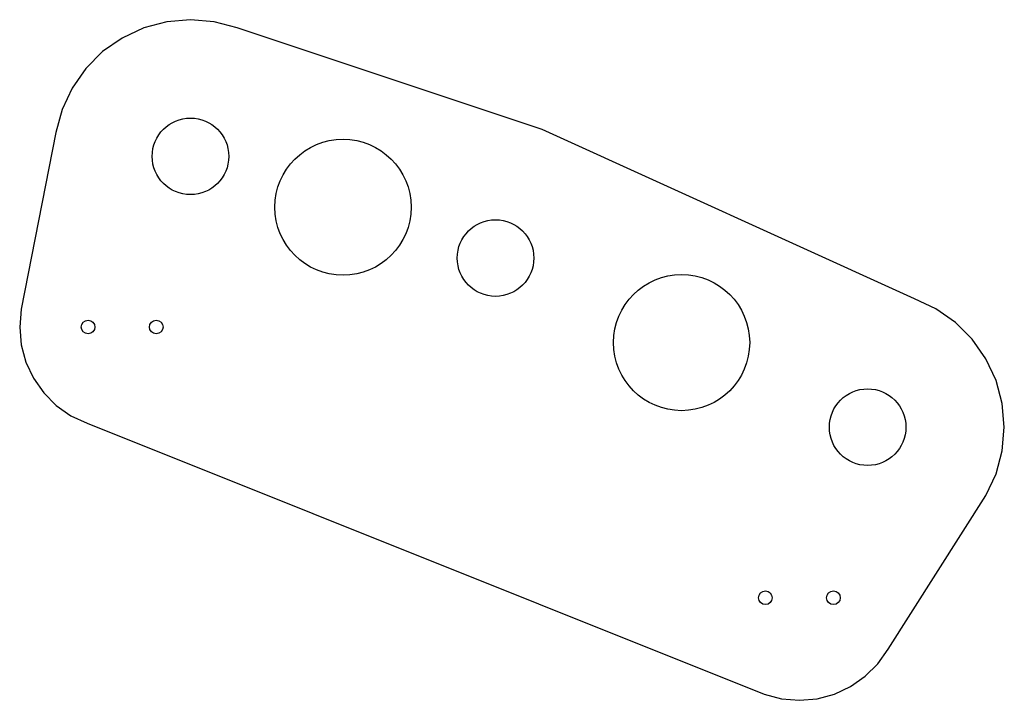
# Model space of a CAD drawing. Header units: inches. Extents: x -1.5 to 13, y -2 to 8.
import ezdxf

# ---------------------------------------------------------------- set-up
doc = ezdxf.new("R2010")
doc.units = ezdxf.units.IN

msp = doc.modelspace()

# ---------------------------------------------------------------- linework, layer by layer
msp.add_lwpolyline([(-1.45609, 3.47149), (-1.43322, 3.21002), (-1.36529, 2.9565), (-1.25436, 2.71863), (-1.10382, 2.50363), (-0.91823, 2.31804), (-0.70323, 2.16749), (-0.46535, 2.05657), (9.4824, -1.92187), (9.73592, -1.9898), (9.99739, -2.01268), (10.25886, -1.9898), (10.51238, -1.92187), (10.75025, -1.81095), (10.96525, -1.6604), (11.15085, -1.47481), (11.30139, -1.25981), (12.73867, 0.99618), (12.88656, 1.31335), (12.97714, 1.65138), (13.00764, 2), (12.97714, 2.34862), (12.88656, 2.68665), (12.73867, 3.00382), (12.53794, 3.29049), (12.29049, 3.53794), (12.00382, 3.73867), (11.68665, 3.88656), (6.22087, 6.37101), (1.7389, 7.865), (1.40087, 7.95557), (1.05225, 7.98608), (0.70363, 7.95557), (0.3656, 7.865), (0.04843, 7.7171), (-0.23824, 7.51638), (-0.48569, 7.26892), (-0.68642, 6.98226), (-0.83432, 6.66509), (-0.92489, 6.32706), (-1.43322, 3.73296)], close=True)
for centre, radius in [((1.05225, 5.97844), 0.5625), ((3.29323, 5.23144), 1), ((5.53422, 4.48445), 0.5625), ((8.26711, 3.24222), 1), ((-0.45036, 3.47149), 0.1005), ((0.54964, 3.47149), 0.1005), ((11, 2), 0.5625), ((9.49739, -0.50694), 0.1005), ((10.49739, -0.50694), 0.1005)]:
    msp.add_circle(centre, radius)

doc.saveas('drawing.dxf')
